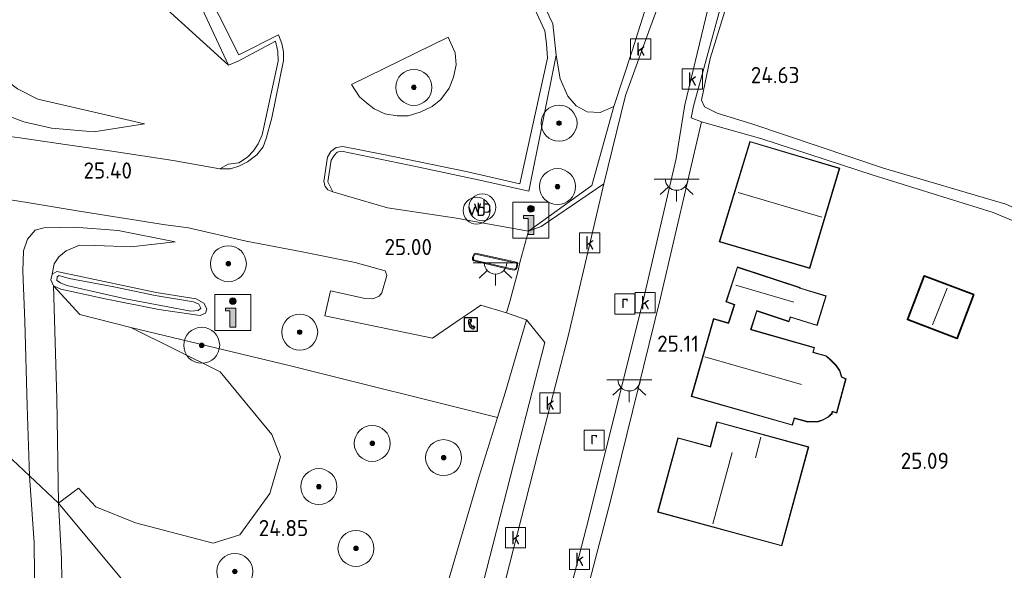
# Model space of a CAD drawing. Header units: metres. Extents: x 185049 to 189876, y 349292 to 352302.
# Tile 76 of 256: x 188148 to 188257, y 349714 to 349775. Entities that reach past the tile are written whole.
import ezdxf
from ezdxf.enums import TextEntityAlignment as Align

# ---------------------------------------------------------------- set-up
doc = ezdxf.new("R2010")
doc.units = ezdxf.units.M
for name, color, linetype, lineweight in [('B-WE-GR-BOOM-S', 90, 'Continuous', 25), ('B-WE-GR-GRAS-GV', 60, 'Continuous', 13), ('B-WE-GR-HAAG-G', 90, 'GR-HAAG1', 13), ('B-WE-GR-STRUIK-GV', 90, 'Continuous', 13), ('B-WE-GW-TALUD_KRUIN-G', 90, 'Continuous', 18), ('B-WE-GW-TALUD_TEEN-G', 90, 'Continuous', 18), ('B-WE-IE-MEUBILAIR_WEGMEUBILAIR-S', 7, 'Continuous', 25), ('B-WE-IE-TERREINAFSCHEIDING_DOORGANG-G', 210, 'Continuous', 18), ('B-WE-IE-TERREINAFSCHEIDING_KUNSTMATIG_HEKWERK-G', 20, 'IE-TERREINAFSCHEIDING-KUNSTMATIG', 18), ('B-WE-KG-KADASTRAAL_DAKRAND-G', 170, 'Continuous', 18), ('B-WE-KG-KADASTRAAL_NOK-G', 10, 'Continuous', 18), ('B-WE-KL-ET_LS_OV_LICHTPUNT-S', 190, 'Continuous', 25), ('B-WE-OG-BEBOUWING_SCHUUR-GV', 7, 'Continuous', 35), ('B-WE-OG-BEBOUWING_WONINGBOUW-GV', 7, 'Continuous', 18), ('B-WE-OG-TERREIN_GROEN-GV', 7, 'Continuous', 18), ('B-WE-OG-TERREIN_GROEN_TUIN-GV', 7, 'Continuous', 18), ('B-WE-OG-WATER_SLOOT-G', 120, 'Continuous', 18), ('B-WE-OG-WATER_SLOOT-GV', 120, 'Continuous', 18), ('B-WE-RI-GWA_KOLK-S', 30, 'Continuous', 25), ('B-WE-RI-GWA_RIOOLPUT-S', 30, 'Continuous', 25), ('B-WE-VH-VERHARDING_ASFALT-GV', 252, 'Continuous', 18), ('B-WE-VH-VERHARDING_BETON-GV', 252, 'Continuous', 18), ('B-WE-VH-VERHARDING_STRAATBAKSTEEN-GV', 252, 'Continuous', 18), ('B-WE-VH-VERHARDING_TEGEL-GV', 252, 'Continuous', 18), ('X-XX-AL-HOOGTELABEL-S', 7, 'Continuous', 25)]:
    doc.layers.add(name, color=color, linetype=linetype, lineweight=lineweight)
doc.styles.add('NLCS-ISO', font='NLCS-ISO.ttf')
doc.styles.add('NLCS-ISO-ANNOTATIVE-T18', font='NLCS-ISO.ttf', dxfattribs={"height": 1.8})
doc.linetypes.add('GR-HAAG1', pattern='A,6,[176,NLCS.SHX,S=0.125,R=0,X=0,Y=0],-2', length=8)
doc.linetypes.add('IE-TERREINAFSCHEIDING-KUNSTMATIG', pattern='A,4,[82,NLCS.SHX,S=0.75,R=90,X=0,Y=0],4,-2', length=10)

# ---------------------------------------------------------------- blocks, each defined once
blk = doc.blocks.new('SAL-HOOGTELABEL-SO')
at = {"color": 0, "linetype": 'ByBlock', "lineweight": -2, "style": 'NLCS-ISO-ANNOTATIVE-T18'}
blk.add_attdef('HOOGTE', text='', height=1.8, dxfattribs=at).set_placement((2.79, 0), align=Align.RIGHT)
blk = doc.blocks.new('SGR-BOOM_01-SO')
at = {"linetype": 'ByBlock', "lineweight": 18}
h = blk.add_hatch(color=0, dxfattribs=at)
h.dxf.hatch_style = 1
edge = h.paths.add_edge_path()
edge.add_arc((0, 0), 0.25, 0, 360)
at = {"color": 0, "linetype": 'ByBlock', "lineweight": 18}
for radius in [2, 0.25]:
    blk.add_circle((0, 0), radius, dxfattribs=at)
blk = doc.blocks.new('SIE-WEG_TELEFOONCEL-SO')
for p, q in [((0, 0), (0.2, -0.4)), ((0.07, 0.4), (0.07, 0.12)), ((0.1, 0.4), (0.1, 0.13)), ((0.15, 0.38), (0.1, 0.4)), ((0.1, 0.13), (0.16, 0.16)), ((0.17, 0.38), (0.15, 0.38)), ((0.16, 0.16), (0.17, 0.16)), ((0.17, 0.16), (0.17, 0.38)), ((0.41, -0.34), (0.33, -0.36)), ((0.33, -0.36), (0.55, -0.55)), ((0.33, -0.39), (0.52, -0.56)), ((0.57, -0.47), (0.41, -0.34)), ((0.55, -0.55), (0.57, -0.47))]:
    blk.add_line(p, q)
at = {"flags": 128}
blk.add_lwpolyline([(-0.65, -0.92), (0.85, -0.92), (0.85, 0.58), (-0.65, 0.58)], close=True, dxfattribs=at)
for centre, radius, start, end in [((0.03, 0.21), 0.191, 80.5167, 187.1032), ((0.86, 0.14), 1.02, 177.3066, 201.6316), ((0.1, 0.02), 0.0999, 107.8742, 193.981), ((0.48, -0.06), 0.591, 197.0925, 247.2244), ((0.24, -0.33), 0.0774, 235.9791, 318.8729), ((0.36, -0.45), 0.192, 236.6255, 325.9782), ((0.31, -0.4), 0.0221, 36.9051, 126.8464)]:
    blk.add_arc(centre, radius, start, end)
blk = doc.blocks.new('SIE-WEG_VERKEERSBORD_INFORMATIE-SO')
at = {"linetype": 'ByBlock', "lineweight": 18}
h = blk.add_hatch(color=0, dxfattribs=at)
h.dxf.hatch_style = 1
edge = h.paths.add_edge_path()
edge.add_arc((0, 1.25), 0.373, 0, 360)
h = blk.add_hatch(color=0, dxfattribs=at)
h.dxf.hatch_style = 1
h.paths.add_polyline_path([(0.32, 0.49), (-0.82, 0.49), (-0.82, 0.19), (-0.32, 0.19), (-0.32, -1.62), (0.32, -1.62)])
at = {"color": 0, "linetype": 'ByBlock', "lineweight": 18}
for points in [[(-2, -2), (2, -2), (2, 2), (-2, 2)], [(0.32, 0.49), (-0.82, 0.49), (-0.82, 0.19), (-0.32, 0.19), (-0.32, -1.62), (0.32, -1.62)]]:
    blk.add_lwpolyline(points, close=True, dxfattribs=at)
blk.add_circle((0, 1.25), 0.373, dxfattribs=at)
blk = doc.blocks.new('SRI-PUT_INSPECTIEPUT_RIOOLPUT-SO')
at = {"color": 0, "linetype": 'ByBlock', "lineweight": 18}
blk.add_lwpolyline([(-1.12, -1.12), (1.12, -1.12), (1.12, 1.12), (-1.12, 1.12)], close=True, dxfattribs=at)
at = {"color": 0, "linetype": 'ByBlock', "lineweight": 18, "style": 'NLCS-ISO'}
blk.add_text('r', height=1.5, dxfattribs=at).set_placement((0, 0.28), align=Align.MIDDLE_CENTER)
blk = doc.blocks.new('SRI-KOLK-SO')
at = {"color": 0, "linetype": 'ByBlock', "lineweight": 18}
blk.add_lwpolyline([(-1.125, -1.125), (1.125, -1.125), (1.125, 1.125), (-1.125, 1.125)], close=True, dxfattribs=at)
at = {"color": 0, "linetype": 'ByBlock', "lineweight": 18, "style": 'NLCS-ISO'}
blk.add_text('k', height=1.5, dxfattribs=at).set_placement((0, 0), align=Align.MIDDLE_CENTER)
blk = doc.blocks.new('SKL-ET_OV_LICHTPUNT-SO')
at = {"color": 0, "linetype": 'ByBlock', "lineweight": 18}
for points in [[(-1.25, 0), (-2.5, 0)], [(1.25, 0), (2.5, 0)], [(-0.92, -0.85), (-1.83, -1.7)], [(0.92, -0.85), (1.83, -1.7)], [(0, -1.25), (0, -2.5)]]:
    blk.add_lwpolyline(points, dxfattribs=at)
blk.add_lwpolyline([(0, 0), (1.25, 0, -1), (-1.25, 0)], format="xyb", close=True, dxfattribs=at)
blk = doc.blocks.new('SIE-WEG_PAAL_VERKEERSBORD-SO')
at = {"color": 0, "linetype": 'ByBlock', "lineweight": 18}
blk.add_circle((0, 0), 1.5, dxfattribs=at)
at = {"color": 0, "linetype": 'ByBlock', "lineweight": 18, "style": 'NLCS-ISO'}
blk.add_text('vb', height=1.5, dxfattribs=at).set_placement((0, 0.13), align=Align.MIDDLE_CENTER)

msp = doc.modelspace()

# ---------------------------------------------------------------- linework, layer by layer
at = {"layer": 'B-WE-GR-GRAS-GV'}
for points in [[(188134, 349795.512, 24.353), (188149.472, 349800.273, 24.574), (188160.382, 349780.3, 24.699), (188171.232, 349770.412, 24.762), (188172.315, 349770.861, 24.762), (188176.485, 349773.071, 24.731), (188176.731, 349771.928, 24.727), (188176.75, 349770.85, 24.718), (188175.003, 349762.69, 24.848), (188174.562, 349761.7, 24.86), (188174.023, 349760.901, 24.908), (188173.355, 349760.209, 24.947), (188172.395, 349759.584, 24.99), (188171.22, 349759.419, 24.998), (188170.274, 349758.898, 24.929), (188165.092, 349759.824, 24.968), (188158.274, 349760.871, 25.364), (188153.344, 349761.587, 25.708), (188148.047, 349762.363, 25.867), (188144.688, 349762.791, 25.889)], [(188197.845, 349794.784, 24.688), (188207.315, 349775.012, 24.723), (188207.68, 349771.549, 24.723), (188204.629, 349756.424, 25.067), (188199.522, 349757.561, 24.99), (188192.417, 349759.1, 24.942), (188183.814, 349760.872, 24.938), (188183.329, 349760.746, 24.938), (188182.979, 349760.389, 24.938), (188182.648, 349759.878, 24.938), (188182.283, 349757.472, 24.938), (188182.837, 349756.339, 25.002), (188182.283, 349756.581, 25.002), (188181.989, 349756.94, 25.002), (188181.826, 349757.5, 25.002), (188182.246, 349760.208, 24.826), (188182.633, 349760.85, 24.826), (188183.218, 349761.268, 24.826), (188183.966, 349761.4, 24.822), (188188.28, 349760.532, 24.813), (188197.662, 349758.598, 24.796), (188203.644, 349757.243, 24.925), (188206.692, 349771.194, 24.671), (188206.585, 349772.8, 24.671), (188206.415, 349774.237, 24.671), (188203.727, 349780.035, 24.68)], [(188217.94, 349777.788, 24.376), (188216.114, 349772.018, 24.656), (188214.08, 349765.817, 24.977), (188212.551, 349765.174, 24.947), (188211.125, 349765.246, 24.878), (188209.884, 349765.892, 24.843), (188208.97, 349766.977, 24.843), (188208.096, 349768.914, 24.843), (188207.68, 349771.549, 24.723), (188207.315, 349775.012, 24.723), (188197.845, 349794.784, 24.688)], [(188167.956, 349780.422, 24.632), (188172.385, 349771.555, 24.714), (188176.801, 349773.799, 24.594), (188177.165, 349772.835, 24.585), (188177.377, 349771.89, 24.589), (188177.371, 349770.931, 24.62), (188176.051, 349764.591, 24.792), (188175.45, 349762.283, 24.783), (188175.11, 349761.36, 24.826), (188174.399, 349760.45, 24.86), (188173.371, 349759.672, 24.934), (188172.378, 349759.199, 25.015), (188171.466, 349758.91, 24.977), (188170.274, 349758.898, 24.929), (188171.22, 349759.419, 24.998), (188172.395, 349759.584, 24.99), (188173.355, 349760.209, 24.947), (188174.023, 349760.901, 24.908), (188174.562, 349761.7, 24.86), (188175.003, 349762.69, 24.848), (188176.75, 349770.85, 24.718), (188176.731, 349771.928, 24.727), (188176.485, 349773.071, 24.731), (188172.315, 349770.861, 24.762), (188171.232, 349770.412, 24.762), (188167.276, 349778.952, 24.809)], [(188167.276, 349778.952, 24.809), (188171.232, 349770.412, 24.762), (188160.382, 349780.3, 24.699)], [(188146.54, 349764.878, 25.669), (188148.506, 349764.121, 25.712), (188151.582, 349763.44, 25.708), (188156.262, 349763.027, 25.467), (188161.923, 349763.901, 24.968), (188155.206, 349765.457, 24.904), (188150.066, 349766.644, 24.904), (188147.803, 349767.789, 24.882)], [(188144.433, 349755.857, 25.949), (188148.852, 349755.155, 25.876), (188154.648, 349754.208, 25.562), (188164.23, 349752.692, 25.007), (188166.796, 349752.35, 24.951), (188173.199, 349750.856, 24.929), (188179.26, 349749.733, 24.938), (188185.341, 349748.5, 24.959), (188188.677, 349747.56, 25.002), (188188.845, 349747.051, 25.002), (188188.299, 349745.135, 25.002), (188187.986, 349744.767, 25.002), (188187.288, 349744.48, 24.994), (188186.452, 349744.511, 24.99), (188182.587, 349745.364, 24.981), (188181.969, 349742.593, 24.942), (188193.91, 349740.095, 25.071), (188197.013, 349742.21, 25.106), (188198.215, 349743.029, 25.089), (188199.284, 349743.758, 25.127), (188200.142, 349743.504, 25.196), (188202.162, 349742.905, 25.093), (188204.352, 349742.151, 25.119), (188201.982, 349734.022, 25.218), (188201.141, 349731.298, 25.193), (188178.27, 349736.977, 24.793), (188160.383, 349741.298, 24.424), (188154.736, 349742.743, 24.455), (188151.79, 349745.914, 24.654), (188152.615, 349745.547, 24.654), (188157.549, 349744.479, 24.641), (188163.496, 349743.274, 24.68), (188168.082, 349742.604, 24.718), (188168.676, 349742.882, 24.697), (188168.84, 349743.362, 24.714), (188168.491, 349743.992, 24.74), (188167.648, 349744.478, 24.727), (188163.216, 349745.177, 24.701), (188153.762, 349747.183, 24.62), (188152.161, 349747.498, 24.637), (188151.655, 349747.212, 24.654), (188151.884, 349748.351, 24.826), (188152.383, 349749.151, 24.929), (188153.2, 349749.816, 24.942), (188154.701, 349750.433, 25.024), (188156.491, 349750.378, 24.99), (188160.397, 349750.257, 24.904), (188165.331, 349750.804, 25.033), (188158.975, 349752.048, 25.209), (188154.123, 349752.444, 25.609), (188150.704, 349752.373, 25.885), (188149.75, 349752.102, 25.893), (188148.91, 349751.101, 25.906), (188148.468, 349749.787, 25.906), (188148.369, 349747.557, 25.846), (188148.621, 349741.98, 25.773), (188148.86, 349732.599, 25.7), (188149.118, 349724.824, 25.768), (188145.326, 349728.369, 25.695)], [(188146.526, 349711.642, 25.713), (188146.207, 349717.548, 25.692), (188145.326, 349728.369, 25.695), (188149.118, 349724.824, 25.768), (188149.651, 349717.367, 25.688), (188149.667, 349713.841, 25.676)], [(188149.667, 349713.841, 25.676), (188149.651, 349717.367, 25.688), (188149.118, 349724.824, 25.768), (188152.359, 349721.788, 24.744), (188152.696, 349715.581, 24.703), (188152.751, 349711.08, 24.687)]]:
    msp.add_polyline3d(points, dxfattribs=at)
for points in [[(188161.923, 349763.901, 24.968), (188156.262, 349763.027, 25.467), (188151.582, 349763.44, 25.708), (188148.506, 349764.121, 25.712), (188146.54, 349764.878, 25.669), (188145.042, 349765.726, 25.652), (188143.608, 349766.805, 25.639), (188141.952, 349768.806, 25.622), (188143.229, 349769.922, 25.291), (188142.829, 349772.341, 24.886), (188142.211, 349774.272, 24.62), (188144.638, 349770.824, 24.8), (188146.319, 349768.894, 24.878), (188147.803, 349767.789, 24.882), (188150.066, 349766.644, 24.904), (188155.206, 349765.457, 24.904)], [(188192.568, 349765.191, 24.645), (188191.226, 349764.794, 24.645), (188190.012, 349764.805, 24.658), (188188.616, 349765.01, 24.658), (188187.428, 349765.555, 24.658), (188186.572, 349766.23, 24.598), (188185.82, 349766.916, 24.555), (188184.903, 349768.274, 24.546), (188195.655, 349773.55, 24.503), (188196.437, 349771.806, 24.615), (188196.57, 349770.459, 24.615), (188196.255, 349769.097, 24.615), (188195.773, 349767.854, 24.615), (188194.849, 349766.624, 24.615), (188193.873, 349765.837, 24.615)], [(188165.331, 349750.804, 25.033), (188160.397, 349750.257, 24.904), (188156.491, 349750.378, 24.99), (188154.701, 349750.433, 25.024), (188153.2, 349749.816, 24.942), (188152.383, 349749.151, 24.929), (188151.884, 349748.351, 24.826), (188151.655, 349747.212, 24.654), (188151.481, 349746.581, 24.654), (188151.79, 349745.914, 24.654), (188152.176, 349733.382, 24.693), (188152.359, 349721.788, 24.744), (188149.118, 349724.824, 25.768), (188148.86, 349732.599, 25.7), (188148.621, 349741.98, 25.773), (188148.369, 349747.557, 25.846), (188148.468, 349749.787, 25.906), (188148.91, 349751.101, 25.906), (188149.75, 349752.102, 25.893), (188150.704, 349752.373, 25.885), (188154.123, 349752.444, 25.609), (188158.975, 349752.048, 25.209)], [(188153.762, 349747.183, 24.62), (188163.216, 349745.177, 24.701), (188167.648, 349744.478, 24.727), (188168.491, 349743.992, 24.74), (188168.84, 349743.362, 24.714), (188168.676, 349742.882, 24.697), (188168.082, 349742.604, 24.718), (188163.496, 349743.274, 24.68), (188157.549, 349744.479, 24.641), (188152.615, 349745.547, 24.654), (188151.79, 349745.914, 24.654), (188151.481, 349746.581, 24.654), (188151.655, 349747.212, 24.654), (188152.161, 349747.498, 24.637)], [(188159.783, 349744.48, 24.529), (188167.069, 349743.099, 24.581), (188167.887, 349743.175, 24.585), (188168.179, 349743.446, 24.585), (188167.941, 349743.893, 24.585), (188167.374, 349744.14, 24.576), (188163.095, 349744.822, 24.555), (188158.511, 349745.809, 24.581), (188153.54, 349746.745, 24.508), (188152.376, 349747.05, 24.512), (188152.193, 349746.93, 24.512), (188152.161, 349746.501, 24.512), (188152.554, 349746.234, 24.512), (188153.279, 349745.962, 24.516)], [(188191.069, 349688.219, 24.912), (188188.532, 349679.54, 24.817), (188186.076, 349681.289, 24.985), (188191.675, 349699.897, 25.084), (188195.463, 349712.449, 25.076), (188199.125, 349724.765, 25.132), (188201.141, 349731.298, 25.193), (188201.982, 349734.022, 25.218), (188204.352, 349742.151, 25.119), (188206.406, 349739.609, 25.041), (188202.937, 349726.08, 25.063), (188199.564, 349712.923, 25.063), (188198.734, 349711.171, 25.071), (188197.165, 349709.143, 25.071), (188196.748, 349708.213, 25.071), (188194.521, 349700.208, 24.972)], [(188199.125, 349724.765, 25.132), (188195.463, 349712.449, 25.076), (188191.675, 349699.897, 25.084), (188186.076, 349681.289, 24.985), (188152.359, 349721.788, 24.744), (188154.555, 349723.448, 24.631), (188156.49, 349721.38, 24.69), (188160.923, 349719.571, 24.705), (188169.544, 349717.312, 24.779), (188172.488, 349718.258, 24.705), (188175.842, 349722.846, 24.675), (188177.02, 349726.907, 24.705), (188176.08, 349729.397, 24.705), (188170.31, 349736.373, 24.616), (188160.383, 349741.298, 24.424), (188178.27, 349736.977, 24.793), (188201.141, 349731.298, 25.193)], [(188181.395, 349665.866, 24.793), (188177.696, 349653.831, 24.58), (188168.467, 349660.538, 24.069), (188161.729, 349665.431, 23.71), (188152.104, 349672.391, 23.787), (188140.55, 349680.551, 23.959), (188140.435, 349681.813, 24.135), (188139.764, 349682.762, 24.143), (188138.901, 349683.743, 24.172), (188137.858, 349684.901, 24.245), (188140.322, 349687.349, 24.466), (188143.599, 349690.535, 24.564), (188146.146, 349693.589, 24.629), (188148.708, 349697.033, 24.654), (188150.656, 349700.153, 24.658), (188151.849, 349704.08, 24.658), (188152.496, 349707.198, 24.678), (188152.751, 349711.08, 24.687), (188152.696, 349715.581, 24.703), (188152.359, 349721.788, 24.744), (188186.076, 349681.289, 24.985)]]:
    msp.add_polyline3d(points, close=True, dxfattribs=at)
at = {"layer": 'B-WE-GR-HAAG-G'}
for points in [[(188159.991, 349806.818, 24.641), (188180.46, 349816.876, 24.68), (188188.368, 349813.951, 24.697), (188197.845, 349794.784, 24.688), (188207.315, 349775.012, 24.723), (188207.68, 349771.549, 24.723), (188204.629, 349756.424, 25.067), (188199.522, 349757.561, 24.99)], [(188172.315, 349770.861, 24.762), (188171.232, 349770.412, 24.762), (188167.276, 349778.952, 24.809), (188161.993, 349790.009, 24.736), (188157.531, 349799.204, 24.736), (188159.991, 349806.818, 24.641)], [(188223.82, 349764.133, 24.938), (188222.684, 349764.591, 24.942), (188222.923, 349765.873, 24.921), (188226.94, 349780.535, 24.632), (188228.217, 349785.06, 24.632)], [(188170.274, 349758.898, 24.929), (188171.22, 349759.419, 24.998), (188172.395, 349759.584, 24.99), (188173.355, 349760.209, 24.947), (188174.023, 349760.901, 24.908), (188174.562, 349761.7, 24.86), (188175.003, 349762.69, 24.848), (188176.75, 349770.85, 24.718), (188176.731, 349771.928, 24.727), (188176.485, 349773.071, 24.731), (188172.315, 349770.861, 24.762)], [(188223.82, 349764.133, 24.938), (188230.532, 349762.258, 25.019), (188242.916, 349758.211, 24.975), (188256.259, 349754.048, 24.635), (188269.565, 349748.497, 24.568), (188279.165, 349744.751, 24.31), (188280.259, 349744.685, 24.213)], [(188192.417, 349759.1, 24.942), (188183.814, 349760.872, 24.938), (188183.329, 349760.746, 24.938), (188182.979, 349760.389, 24.938), (188182.648, 349759.878, 24.938), (188182.283, 349757.472, 24.938), (188182.837, 349756.339, 25.002)], [(188199.522, 349757.561, 24.99), (188192.417, 349759.1, 24.942)]]:
    msp.add_polyline3d(points, dxfattribs=at)
at = {"layer": 'B-WE-GR-STRUIK-GV'}
msp.add_polyline3d([(188211.125, 349765.246, 24.878), (188212.551, 349765.174, 24.947), (188214.08, 349765.817, 24.977), (188211.632, 349757.063, 25.002), (188204.591, 349751.989, 24.998), (188199.014, 349752.993, 25.114), (188196.581, 349753.43, 25.097), (188188.908, 349754.594, 25.011), (188182.837, 349756.339, 25.002), (188182.283, 349757.472, 24.938), (188182.648, 349759.878, 24.938), (188182.979, 349760.389, 24.938), (188183.329, 349760.746, 24.938), (188183.814, 349760.872, 24.938), (188192.417, 349759.1, 24.942), (188199.522, 349757.561, 24.99), (188204.629, 349756.424, 25.067), (188207.68, 349771.549, 24.723), (188208.096, 349768.914, 24.843), (188208.97, 349766.977, 24.843), (188209.884, 349765.892, 24.843)], close=True, dxfattribs=at)
at = {"layer": 'B-WE-GW-TALUD_KRUIN-G'}
for points in [[(188141.952, 349768.806, 25.622), (188143.608, 349766.805, 25.639), (188145.042, 349765.726, 25.652), (188146.54, 349764.878, 25.669), (188148.506, 349764.121, 25.712), (188151.582, 349763.44, 25.708), (188156.262, 349763.027, 25.467), (188161.923, 349763.901, 24.968)], [(188165.331, 349750.804, 25.033), (188158.975, 349752.048, 25.209), (188154.123, 349752.444, 25.609), (188150.704, 349752.373, 25.885), (188149.75, 349752.102, 25.893), (188148.91, 349751.101, 25.906), (188148.468, 349749.787, 25.906), (188148.369, 349747.557, 25.846), (188148.621, 349741.98, 25.773), (188148.86, 349732.599, 25.7), (188149.118, 349724.824, 25.768)], [(188149.118, 349724.824, 25.768), (188149.651, 349717.367, 25.688), (188149.667, 349713.841, 25.676), (188149.75, 349710.659, 25.639), (188149.327, 349707.874, 25.606), (188148.686, 349704.78, 25.578), (188147.816, 349702.051, 25.582), (188146.391, 349699.476, 25.574), (188145.057, 349697.526, 25.574), (188143.497, 349695.6, 25.594), (188141.669, 349693.665, 25.594), (188137.483, 349689.842, 25.582), (188131.252, 349684.992, 25.606), (188120.784, 349676.889, 25.659), (188109.39, 349667.809, 25.758), (188096.214, 349656.642, 25.643), (188077.865, 349641.442, 25.659), (188059.461, 349626.494, 25.725), (188043.609, 349613.39, 25.7), (188026.288, 349599.396, 25.721), (188025.322, 349598.468, 25.688), (188024.714, 349597.459, 25.659), (188024.351, 349596.331, 25.655), (188024.339, 349594.426, 25.688)]]:
    msp.add_polyline3d(points, dxfattribs=at)
at = {"layer": 'B-WE-GW-TALUD_TEEN-G'}
for points in [[(188161.923, 349763.901, 24.968), (188155.206, 349765.457, 24.904), (188150.066, 349766.644, 24.904), (188147.803, 349767.789, 24.882), (188146.319, 349768.894, 24.878), (188144.638, 349770.824, 24.8), (188142.211, 349774.272, 24.62), (188140.512, 349776.149, 24.585), (188139.46, 349777.625, 24.559), (188138.026, 349780.099, 24.559), (188136.597, 349782.967, 24.564), (188133.984, 349789.489, 24.469), (188131.404, 349795.575, 24.478), (188130.494, 349798.548, 24.444)], [(188280.259, 349744.685, 24.213), (188274.962, 349747.411, 24.324), (188268.319, 349750.267, 24.273), (188257.65, 349754.967, 24.162), (188244.061, 349758.965, 24.14), (188229.54, 349763.852, 24.361), (188225.574, 349765.106, 24.384), (188224.147, 349765.779, 24.361), (188223.834, 349766.546, 24.347), (188224.777, 349771.166, 24.332), (188228.067, 349781.826, 24.509), (188228.845, 349784.666, 24.531), (188228.827, 349785.463, 24.576)], [(188151.655, 349747.212, 24.654), (188151.884, 349748.351, 24.826), (188152.383, 349749.151, 24.929), (188153.2, 349749.816, 24.942), (188154.701, 349750.433, 25.024), (188156.491, 349750.378, 24.99), (188160.397, 349750.257, 24.904), (188165.331, 349750.804, 25.033)], [(188152.359, 349721.788, 24.744), (188152.176, 349733.382, 24.693), (188151.79, 349745.914, 24.654)], [(188152.359, 349721.788, 24.744), (188152.696, 349715.581, 24.703), (188152.751, 349711.08, 24.687)]]:
    msp.add_polyline3d(points, dxfattribs=at)
at = {"layer": 'B-WE-IE-TERREINAFSCHEIDING_DOORGANG-G'}
for points in [[(188204.591, 349751.989, 24.998), (188203.667, 349748.646, 25.093)], [(188203.394, 349747.456, 25.093), (188202.5, 349744.168, 25.093), (188202.162, 349742.905, 25.093)]]:
    msp.add_polyline3d(points, dxfattribs=at)
at = {"layer": 'B-WE-IE-TERREINAFSCHEIDING_KUNSTMATIG_HEKWERK-G'}
for points in [[(188204.591, 349751.989, 24.998), (188211.632, 349757.063, 25.002), (188214.08, 349765.817, 24.977)], [(188203.667, 349748.646, 25.093), (188203.394, 349747.456, 25.093)], [(188154.736, 349742.743, 24.455), (188151.79, 349745.914, 24.654)], [(188199.284, 349743.758, 25.127), (188200.142, 349743.504, 25.196), (188202.162, 349742.905, 25.093), (188204.352, 349742.151, 25.119), (188201.982, 349734.022, 25.218), (188201.141, 349731.298, 25.193), (188199.125, 349724.765, 25.132), (188195.463, 349712.449, 25.076), (188191.675, 349699.897, 25.084), (188186.076, 349681.289, 24.985)], [(188160.383, 349741.298, 24.424), (188154.736, 349742.743, 24.455)], [(188201.141, 349731.298, 25.193), (188178.27, 349736.977, 24.793), (188160.383, 349741.298, 24.424)]]:
    msp.add_polyline3d(points, dxfattribs=at)
at = {"layer": 'B-WE-KG-KADASTRAAL_DAKRAND-G'}
for points in [[(188235.812, 349747.895, 27.885), (188225.864, 349750.826, 28.062), (188229.231, 349761.898, 28.058), (188239.12, 349758.943, 28.071)], [(188236.636, 349741.561, 27.343), (188233.671, 349742.479, 27.345), (188233.625, 349742.336, 27.911), (188233.511, 349741.992, 27.911), (188229.957, 349743.158, 27.917), (188229.264, 349741.045, 27.913), (188229.408, 349741.004, 28.463), (188236.33, 349739.036, 28.46), (188236.179, 349738.505, 29.039), (188236.324, 349738.465, 28.102), (188237.666, 349738.098, 28.105), (188238.194, 349737.601, 28.105), (188238.764, 349737.062, 28.105), (188239.161, 349736.488, 28.105), (188239.386, 349735.75, 28.105), (188239.837, 349735.551, 28.105), (188238.822, 349731.847, 28.106), (188238.352, 349731.975, 28.105), (188238.287, 349731.737, 28.105), (188237.885, 349731.378, 28.105), (188237.279, 349731.033, 28.105), (188236.8, 349730.867, 28.105), (188235.628, 349730.836, 28.115), (188234.116, 349731.25, 28.113), (188234.075, 349731.106, 29.039), (188233.899, 349730.486, 28.457), (188222.746, 349733.657, 28.459), (188225.177, 349742.207, 28.465), (188226.837, 349741.735, 28.464), (188226.884, 349741.877, 27.915), (188227.531, 349743.85, 27.917), (188226.595, 349744.157, 27.912), (188227.837, 349747.941, 27.917), (188234.728, 349745.696, 27.912), (188234.711, 349745.648, 27.912), (188234.857, 349745.61, 27.334), (188237.625, 349744.753, 27.322)], [(188252.209, 349740.122, 27.163), (188246.781, 349742.193, 27.089), (188248.603, 349746.967, 27.089), (188254.015, 349744.902, 27.089)], [(188232.72, 349717.076, 28.561), (188218.999, 349720.815, 29.882), (188221.224, 349728.978, 29.856), (188224.761, 349728.015, 33.275), (188224.814, 349728, 28.737), (188225.564, 349730.752, 28.737), (188235.692, 349727.984, 28.561)]]:
    msp.add_polyline3d(points, close=True, dxfattribs=at)
at = {"layer": 'B-WE-KG-KADASTRAAL_NOK-G'}
for points in [[(188237.211, 349753.532, 33.948), (188227.882, 349756.275, 33.802)], [(188227.619, 349745.972, 30.248), (188234.066, 349744.084, 30.253)], [(188251.118, 349745.662, 28.027), (188249.49, 349741.566, 28.04)], [(188224.207, 349738.028, 33.153), (188234.925, 349734.948, 33.216)], [(188229.828, 349726.821, 33.264), (188230.418, 349729.089, 33.269)], [(188225.093, 349719.473, 35.48), (188227.232, 349727.401, 35.523)]]:
    msp.add_polyline3d(points, dxfattribs=at)
at = {"layer": 'B-WE-OG-BEBOUWING_SCHUUR-GV'}
msp.add_polyline3d([(188254.079, 349744.931, 24.947), (188252.238, 349740.057, 24.947), (188246.717, 349742.164, 24.947), (188248.574, 349747.032, 24.947)], close=True, dxfattribs=at)
at = {"layer": 'B-WE-OG-BEBOUWING_WONINGBOUW-GV'}
for points in [[(188239.182, 349758.977, 25.097), (188235.845, 349747.833, 25.097), (188225.802, 349750.792, 25.097), (188229.198, 349761.96, 25.097)], [(188237.687, 349744.786, 25.107), (188236.669, 349741.498, 25.107), (188233.704, 349742.417, 25.107), (188233.672, 349742.321, 25.107), (188233.543, 349741.929, 25.107), (188229.989, 349743.095, 25.107), (188229.325, 349741.073, 25.107), (188229.425, 349741.051, 25.107), (188236.392, 349739.07, 25.107), (188236.244, 349738.552, 25.107), (188236.331, 349738.515, 25.107), (188237.691, 349738.143, 25.107), (188238.228, 349737.638, 25.107), (188238.802, 349737.095, 25.107), (188239.207, 349736.51, 25.107), (188239.427, 349735.787, 25.107), (188239.896, 349735.579, 25.107), (188238.857, 349731.785, 25.107), (188238.387, 349731.914, 25.107), (188238.331, 349731.71, 25.107), (188237.915, 349731.337, 25.107), (188237.3, 349730.988, 25.107), (188236.809, 349730.817, 25.107), (188235.622, 349730.786, 25.107), (188234.151, 349731.189, 25.107), (188234.123, 349731.092, 25.107), (188233.933, 349730.424, 25.107), (188222.684, 349733.623, 25.107), (188225.143, 349742.269, 25.107), (188226.804, 349741.796, 25.107), (188226.836, 349741.893, 25.107), (188227.468, 349743.818, 25.107), (188226.532, 349744.125, 25.107), (188227.805, 349748.004, 25.107), (188234.787, 349745.716, 25.107), (188234.812, 349745.668, 25.107)], [(188225.529, 349730.813, 25.192), (188235.753, 349728.019, 25.192), (188232.755, 349717.014, 25.192), (188218.938, 349720.779, 25.192), (188221.189, 349729.04, 25.192), (188224.779, 349728.061, 25.192)]]:
    msp.add_polyline3d(points, close=True, dxfattribs=at)
at = {"layer": 'B-WE-OG-TERREIN_GROEN-GV'}
msp.add_polyline3d([(188177.02, 349726.907, 24.705), (188175.842, 349722.846, 24.675), (188172.488, 349718.258, 24.705), (188169.544, 349717.312, 24.779), (188160.923, 349719.571, 24.705), (188156.49, 349721.38, 24.69), (188154.555, 349723.448, 24.631), (188152.359, 349721.788, 24.744), (188152.176, 349733.382, 24.693), (188151.79, 349745.914, 24.654), (188154.736, 349742.743, 24.455), (188160.383, 349741.298, 24.424), (188170.31, 349736.373, 24.616), (188176.08, 349729.397, 24.705)], close=True, dxfattribs=at)
at = {"layer": 'B-WE-OG-TERREIN_GROEN_TUIN-GV'}
for points in [[(188274.962, 349747.411, 24.324), (188280.259, 349744.685, 24.213), (188279.165, 349744.751, 24.31), (188269.565, 349748.497, 24.568), (188256.259, 349754.048, 24.635), (188242.916, 349758.211, 24.975), (188230.532, 349762.258, 25.019), (188223.82, 349764.133, 24.938), (188222.684, 349764.591, 24.942), (188222.923, 349765.873, 24.921), (188226.94, 349780.535, 24.632), (188228.217, 349785.06, 24.632), (188228.827, 349785.463, 24.576), (188228.845, 349784.666, 24.531), (188228.067, 349781.826, 24.509), (188224.777, 349771.166, 24.332), (188223.834, 349766.546, 24.347), (188224.147, 349765.779, 24.361), (188225.574, 349765.106, 24.384), (188229.54, 349763.852, 24.361), (188244.061, 349758.965, 24.14), (188257.65, 349754.967, 24.162), (188268.319, 349750.267, 24.273)], [(188225.802, 349750.792, 25.097), (188235.845, 349747.833, 25.097), (188239.182, 349758.977, 25.097), (188229.198, 349761.96, 25.097)], [(188229.325, 349741.073, 25.107), (188229.989, 349743.095, 25.107), (188233.543, 349741.929, 25.107), (188233.672, 349742.321, 25.107), (188233.704, 349742.417, 25.107), (188236.669, 349741.498, 25.107), (188237.687, 349744.786, 25.107), (188234.812, 349745.668, 25.107), (188234.787, 349745.716, 25.107), (188227.805, 349748.004, 25.107), (188226.532, 349744.125, 25.107), (188227.468, 349743.818, 25.107), (188226.836, 349741.893, 25.107), (188226.804, 349741.796, 25.107), (188225.143, 349742.269, 25.107), (188222.684, 349733.623, 25.107), (188233.933, 349730.424, 25.107), (188234.123, 349731.092, 25.107), (188234.151, 349731.189, 25.107), (188235.622, 349730.786, 25.107), (188236.809, 349730.817, 25.107), (188237.3, 349730.988, 25.107), (188237.915, 349731.337, 25.107), (188238.331, 349731.71, 25.107), (188238.387, 349731.914, 25.107), (188238.857, 349731.785, 25.107), (188239.896, 349735.579, 25.107), (188239.427, 349735.787, 25.107), (188239.207, 349736.51, 25.107), (188238.802, 349737.095, 25.107), (188238.228, 349737.638, 25.107), (188237.691, 349738.143, 25.107), (188236.331, 349738.515, 25.107), (188236.244, 349738.552, 25.107), (188236.392, 349739.07, 25.107), (188229.425, 349741.051, 25.107)], [(188254.079, 349744.931, 24.947), (188248.574, 349747.032, 24.947), (188246.717, 349742.164, 24.947), (188252.238, 349740.057, 24.947)], [(188235.753, 349728.019, 25.192), (188225.529, 349730.813, 25.192), (188224.779, 349728.061, 25.192), (188221.189, 349729.04, 25.192), (188218.938, 349720.779, 25.192), (188232.755, 349717.014, 25.192)]]:
    msp.add_polyline3d(points, close=True, dxfattribs=at)
for points in [[(188257.65, 349754.967, 24.162), (188244.061, 349758.965, 24.14), (188229.54, 349763.852, 24.361), (188225.574, 349765.106, 24.384), (188224.147, 349765.779, 24.361), (188223.834, 349766.546, 24.347), (188224.777, 349771.166, 24.332), (188228.067, 349781.826, 24.509)], [(188261.098, 349667.561, 24.581), (188256.322, 349650.939, 24.598), (188251.871, 349634.944, 24.697), (188249.774, 349635.647, 24.697), (188249.319, 349634.291, 24.697), (188251.43, 349633.583, 24.697), (188247.855, 349620.991, 24.62), (188218.809, 349650.048, 25.058), (188222.502, 349662.529, 25.058), (188205.907, 349668.167, 24.998), (188199.479, 349669.355, 24.878), (188204.07, 349685.531, 24.972), (188209.074, 349704.25, 25.054), (188213.675, 349721.867, 25.14), (188219.276, 349744.563, 25.114), (188223.82, 349764.133, 24.938), (188230.532, 349762.258, 25.019), (188242.916, 349758.211, 24.975), (188256.259, 349754.048, 24.635), (188269.565, 349748.497, 24.568)]]:
    msp.add_polyline3d(points, dxfattribs=at)
at = {"layer": 'B-WE-OG-WATER_SLOOT-G'}
msp.add_polyline3d([(188152.161, 349747.498, 24.637), (188151.655, 349747.212, 24.654), (188151.481, 349746.581, 24.654), (188151.79, 349745.914, 24.654), (188152.615, 349745.547, 24.654), (188157.549, 349744.479, 24.641), (188163.496, 349743.274, 24.68), (188168.082, 349742.604, 24.718), (188168.676, 349742.882, 24.697), (188168.84, 349743.362, 24.714), (188168.491, 349743.992, 24.74), (188167.648, 349744.478, 24.727), (188163.216, 349745.177, 24.701), (188153.762, 349747.183, 24.62)], close=True, dxfattribs=at)
at = {"layer": 'B-WE-OG-WATER_SLOOT-GV'}
msp.add_polyline3d([(188167.887, 349743.175, 24.585), (188167.069, 349743.099, 24.581), (188159.783, 349744.48, 24.529), (188153.279, 349745.962, 24.516), (188152.554, 349746.234, 24.512), (188152.161, 349746.501, 24.512), (188152.193, 349746.93, 24.512), (188152.376, 349747.05, 24.512), (188153.54, 349746.745, 24.508), (188158.511, 349745.809, 24.581), (188163.095, 349744.822, 24.555), (188167.374, 349744.14, 24.576), (188167.941, 349743.893, 24.585), (188168.179, 349743.446, 24.585)], close=True, dxfattribs=at)
at = {"layer": 'B-WE-VH-VERHARDING_ASFALT-GV'}
for points in [[(188260.807, 349841.967, 24.564), (188253.799, 349830.658, 24.503), (188245.638, 349818.103, 24.439), (188235.937, 349803.313, 24.357), (188232.728, 349798.179, 24.387), (188230.22, 349793.468, 24.439), (188228.32, 349789.011, 24.546), (188226.782, 349784.61, 24.628), (188224.97, 349778.536, 24.718), (188221.976, 349766.013, 24.848), (188221.005, 349760.04, 24.882), (188217.423, 349744.59, 24.938), (188211.294, 349720.089, 24.985), (188206.629, 349702.076, 24.921)], [(188201.585, 349711.48, 24.964), (188205.6, 349727.138, 25.015), (188209.033, 349740.481, 25.033), (188212.981, 349757.231, 24.899), (188215.391, 349767.064, 24.787), (188218.092, 349774.499, 24.731), (188219.87, 349779.364, 24.688), (188220.903, 349782.53, 24.632), (188221.41, 349785.436, 24.615), (188221.621, 349788.668, 24.598), (188221.345, 349791.091, 24.589), (188220.89, 349793.722, 24.495), (188220.119, 349796.637, 24.473), (188218.521, 349800.425, 24.413), (188215.884, 349806.158, 24.357), (188210.074, 349817.638, 24.331), (188203.295, 349831.57, 24.284), (188201.245, 349835.691, 24.215)], [(188144.688, 349762.791, 25.889), (188148.047, 349762.363, 25.867), (188153.344, 349761.587, 25.708), (188158.274, 349760.871, 25.364), (188165.092, 349759.824, 24.968), (188170.274, 349758.898, 24.929), (188171.466, 349758.91, 24.977), (188172.378, 349759.199, 25.015), (188173.371, 349759.672, 24.934), (188174.399, 349760.45, 24.86), (188175.11, 349761.36, 24.826), (188175.45, 349762.283, 24.783), (188176.051, 349764.591, 24.792), (188177.371, 349770.931, 24.62), (188177.377, 349771.89, 24.589), (188177.165, 349772.835, 24.585), (188176.801, 349773.799, 24.594), (188172.385, 349771.555, 24.714), (188167.956, 349780.422, 24.632)], [(188203.727, 349780.035, 24.68), (188206.415, 349774.237, 24.671), (188206.585, 349772.8, 24.671), (188206.692, 349771.194, 24.671), (188203.644, 349757.243, 24.925), (188197.662, 349758.598, 24.796), (188188.28, 349760.532, 24.813), (188183.966, 349761.4, 24.822), (188183.218, 349761.268, 24.826), (188182.633, 349760.85, 24.826), (188182.246, 349760.208, 24.826), (188181.826, 349757.5, 25.002), (188181.989, 349756.94, 25.002), (188182.283, 349756.581, 25.002), (188182.837, 349756.339, 25.002), (188188.908, 349754.594, 25.011), (188196.581, 349753.43, 25.097), (188199.014, 349752.993, 25.114), (188204.591, 349751.989, 24.998), (188203.667, 349748.646, 25.093), (188203.394, 349747.456, 25.093), (188202.5, 349744.168, 25.093), (188202.162, 349742.905, 25.093), (188200.142, 349743.504, 25.196), (188199.284, 349743.758, 25.127), (188198.215, 349743.029, 25.089), (188197.013, 349742.21, 25.106), (188193.91, 349740.095, 25.071), (188181.969, 349742.593, 24.942), (188182.587, 349745.364, 24.981), (188186.452, 349744.511, 24.99), (188187.288, 349744.48, 24.994), (188187.986, 349744.767, 25.002), (188188.299, 349745.135, 25.002), (188188.845, 349747.051, 25.002), (188188.677, 349747.56, 25.002), (188185.341, 349748.5, 24.959), (188179.26, 349749.733, 24.938), (188173.199, 349750.856, 24.929), (188166.796, 349752.35, 24.951), (188164.23, 349752.692, 25.007), (188154.648, 349754.208, 25.562), (188148.852, 349755.155, 25.876), (188144.433, 349755.857, 25.949)], [(188199.564, 349712.923, 25.063), (188202.937, 349726.08, 25.063), (188206.406, 349739.609, 25.041), (188204.352, 349742.151, 25.119), (188202.162, 349742.905, 25.093), (188202.5, 349744.168, 25.093), (188203.394, 349747.456, 25.093), (188203.667, 349748.646, 25.093), (188204.591, 349751.989, 24.998), (188206.012, 349752.502, 25.067), (188212.981, 349757.231, 24.899), (188209.033, 349740.481, 25.033), (188205.6, 349727.138, 25.015), (188201.585, 349711.48, 24.964)]]:
    msp.add_polyline3d(points, dxfattribs=at)
for points in [[(188196.437, 349771.806, 24.615), (188195.655, 349773.55, 24.503), (188184.903, 349768.274, 24.546), (188185.82, 349766.916, 24.555), (188186.572, 349766.23, 24.598), (188187.428, 349765.555, 24.658), (188188.616, 349765.01, 24.658), (188190.012, 349764.805, 24.658), (188191.226, 349764.794, 24.645), (188192.568, 349765.191, 24.645), (188193.873, 349765.837, 24.615), (188194.849, 349766.624, 24.615), (188195.773, 349767.854, 24.615), (188196.255, 349769.097, 24.615), (188196.57, 349770.459, 24.615)], [(188202.38, 349747.764, 25.073), (188203, 349747.644, 25.076), (188203.216, 349747.718, 25.066), (188203.349, 349747.993, 25.066), (188203.391, 349748.451, 25.081), (188203.254, 349748.538, 25.076), (188198.688, 349749.534, 25.097), (188198.569, 349749.452, 25.094), (188198.364, 349749.112, 25.086), (188198.376, 349748.807, 25.102), (188198.53, 349748.673, 25.113)]]:
    msp.add_polyline3d(points, close=True, dxfattribs=at)
at = {"layer": 'B-WE-VH-VERHARDING_BETON-GV'}
msp.add_polyline3d([(188219.87, 349779.364, 24.688), (188218.092, 349774.499, 24.731), (188215.391, 349767.064, 24.787), (188212.981, 349757.231, 24.899), (188206.012, 349752.502, 25.067), (188204.591, 349751.989, 24.998), (188211.632, 349757.063, 25.002), (188214.08, 349765.817, 24.977), (188216.114, 349772.018, 24.656), (188217.94, 349777.788, 24.376)], dxfattribs=at)
for points in [[(188198.688, 349749.534, 25.097), (188203.254, 349748.538, 25.076), (188203.391, 349748.451, 25.081), (188203.349, 349747.993, 25.066), (188203.216, 349747.718, 25.066), (188203, 349747.644, 25.076), (188202.38, 349747.764, 25.073), (188198.53, 349748.673, 25.113), (188198.376, 349748.807, 25.102), (188198.364, 349749.112, 25.086), (188198.569, 349749.452, 25.094)], [(188202.401, 349747.862, 25.174), (188202.992, 349747.747, 25.177), (188203.144, 349747.799, 25.166), (188203.251, 349748.02, 25.166), (188203.286, 349748.399, 25.181), (188203.215, 349748.444, 25.175), (188198.709, 349749.427, 25.196), (188198.643, 349749.382, 25.194), (188198.465, 349749.086, 25.186), (188198.474, 349748.854, 25.202), (188198.577, 349748.764, 25.213)]]:
    msp.add_polyline3d(points, close=True, dxfattribs=at)
at = {"layer": 'B-WE-VH-VERHARDING_STRAATBAKSTEEN-GV'}
for points in [[(188206.629, 349702.076, 24.921), (188211.294, 349720.089, 24.985), (188217.423, 349744.59, 24.938), (188221.005, 349760.04, 24.882), (188221.976, 349766.013, 24.848), (188224.97, 349778.536, 24.718), (188226.782, 349784.61, 24.628), (188228.32, 349789.011, 24.546), (188230.22, 349793.468, 24.439), (188232.728, 349798.179, 24.387), (188235.937, 349803.313, 24.357), (188245.638, 349818.103, 24.439), (188253.799, 349830.658, 24.503), (188260.807, 349841.967, 24.564)], [(188258.001, 349834.357, 24.576), (188250.878, 349823.323, 24.581), (188249.536, 349820.908, 24.581), (188247.608, 349817.457, 24.581), (188247.31, 349817.622, 24.43), (188243.641, 349811.017, 24.43), (188238.364, 349803.621, 24.43), (188235.877, 349799.986, 24.465), (188232.083, 349793.052, 24.628), (188228.217, 349785.06, 24.632), (188226.94, 349780.535, 24.632), (188222.923, 349765.873, 24.921), (188222.684, 349764.591, 24.942), (188223.82, 349764.133, 24.938), (188219.276, 349744.563, 25.114), (188213.675, 349721.867, 25.14), (188209.074, 349704.25, 25.054)]]:
    msp.add_polyline3d(points, dxfattribs=at)
at = {"layer": 'B-WE-VH-VERHARDING_TEGEL-GV'}
msp.add_polyline3d([(188203.144, 349747.799, 25.166), (188202.992, 349747.747, 25.177), (188202.401, 349747.862, 25.174), (188198.577, 349748.764, 25.213), (188198.474, 349748.854, 25.202), (188198.465, 349749.086, 25.186), (188198.643, 349749.382, 25.194), (188198.709, 349749.427, 25.196), (188203.215, 349748.444, 25.175), (188203.286, 349748.399, 25.181), (188203.251, 349748.02, 25.166)], close=True, dxfattribs=at)

# ---------------------------------------------------------------- block references
at = {"layer": 'B-WE-GR-BOOM-S'}
for p in [(188191.855, 349767.957, 24.766), (188207.987, 349763.985, 24.99), (188207.819, 349756.932, 25.02), (188171.231, 349748.369, 24.865), (188179.159, 349740.773, 24.869), (188168.265, 349739.306, 24.592), (188187.226, 349728.41, 24.862), (188195.157, 349726.825, 24.847), (188181.283, 349723.608, 24.729), (188185.414, 349716.747, 24.803), (188171.949, 349714.177, 24.534)]:
    msp.add_blockref('SGR-BOOM_01-SO', p, dxfattribs=at)
at = {"layer": 'B-WE-IE-MEUBILAIR_WEGMEUBILAIR-S'}
for name, p in [('SIE-WEG_PAAL_VERKEERSBORD-SO', (188198.823, 349754.272, 25.096)), ('SIE-WEG_PAAL_VERKEERSBORD-SO', (188199.457, 349754.639, 25.093)), ('SIE-WEG_VERKEERSBORD_INFORMATIE-SO', (188204.866, 349753.217, 24.982)), ('SIE-WEG_VERKEERSBORD_INFORMATIE-SO', (188171.724, 349742.956, 24.698)), ('SIE-WEG_TELEFOONCEL-SO', (188198.075, 349741.792, 25.123))]:
    msp.add_blockref(name, p, dxfattribs=at)
at = {"layer": 'B-WE-KL-ET_LS_OV_LICHTPUNT-S'}
for p in [(188221.06, 349757.774, 24.701), (188200.924, 349748.455, 25.238), (188215.794, 349735.485, 25.033)]:
    msp.add_blockref('SKL-ET_OV_LICHTPUNT-SO', p, dxfattribs=at)
at = {"layer": 'B-WE-RI-GWA_KOLK-S'}
for p in [(188217.069, 349772.217, 24.68), (188222.791, 349768.886, 24.792), (188211.386, 349750.685, 24.912), (188217.555, 349744.056, 25.011), (188206.988, 349732.886, 25.028), (188203.145, 349717.941, 25.028), (188210.263, 349715.533, 25.002)]:
    msp.add_blockref('SRI-KOLK-SO', p, dxfattribs=at)
at = {"layer": 'B-WE-RI-GWA_RIOOLPUT-S'}
for p in [(188215.308, 349743.902, 24.728), (188211.882, 349728.776, 24.964)]:
    msp.add_blockref('SRI-PUT_INSPECTIEPUT_RIOOLPUT-SO', p, dxfattribs=at)
at = {"layer": 'X-XX-AL-HOOGTELABEL-S'}
for p, values in [((188231.924, 349768.422, 24.633), {'HOOGTE': '24.63'}), ((188157.732, 349757.821, 25.404), {'HOOGTE': '25.40'}), ((188191.074, 349749.325, 24.999), {'HOOGTE': '25.00'}), ((188220.747, 349738.586, 25.111), {'HOOGTE': '25.11'}), ((188248.535, 349725.575, 25.09), {'HOOGTE': '25.09'}), ((188177.324, 349718.107, 24.853), {'HOOGTE': '24.85'})]:
    msp.add_blockref('SAL-HOOGTELABEL-SO', p, dxfattribs=at).add_auto_attribs(values)

doc.saveas('drawing.dxf')
